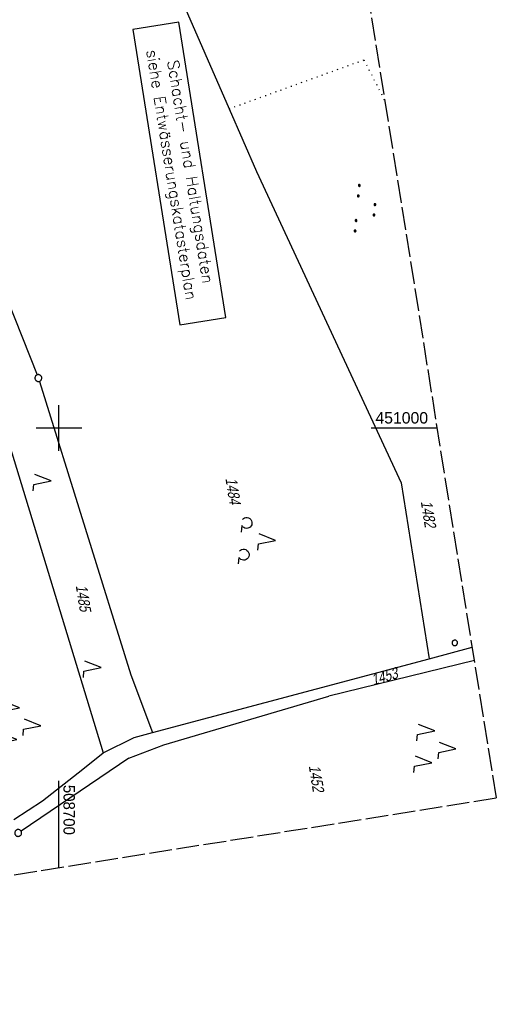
# Model space of a CAD drawing. Extents: x 508367 to 508796, y 450874 to 451832.
# Tile 7 of 37: x 508691 to 508796, y 450874 to 451089. Entities that reach past the tile are written whole.
import ezdxf

# ---------------------------------------------------------------- set-up
doc = ezdxf.new("R2010")
doc.units = 0
doc.header["$LTSCALE"] = 10
doc.header["$MEASUREMENT"] = 0
for name, pattern in [('LT00', [0]), ('LT14', [0.6, 0.5, -0.1]), ('PUNKTX2_STR', [0.6, 0.1, -0.5])]:
    doc.linetypes.add(name, pattern=pattern)
doc.layers.get('0').update_dxf_attribs({"linetype": 'LT00'})
for name, color, linetype in [('--EL_TEXT_KASTEN', 182, 'Continuous'), ('DFK_FLUR_NR', 250, 'LT00'), ('DFK_GZPKT', 250, 'LT00'), ('DFK_KATASTER', 250, 'LT00'), ('DFK_NUTZUNG', 250, 'LT00'), ('DFK_NUTZUNGSGRENZE', 70, 'PUNKTX2_STR'), ('DFK_VERMPKT', 252, 'LT00'), ('V121_RASTER', 250, 'LT00'), ('V122_RASTER', 250, 'LT00')]:
    doc.layers.add(name, color=color, linetype=linetype)
doc.layers.add('-BLATT_121-RAND', color=7, linetype='LT14', plot=False)
doc.styles.add('ROMANS', font='romans.shx', dxfattribs={"width": 0.8})
doc.styles.get("Standard").update_dxf_attribs({"font": 'ARIAL.TTF'})

# ---------------------------------------------------------------- blocks, each defined once
blk = doc.blocks.new('SYMB7010')
at = {"color": 0, "linetype": 'ByBlock'}
for points in [[(-0.031408, 0.499213), (-0.093728, 0.49134), (-0.15457, 0.475719), (-0.212975, 0.452595), (-0.268021, 0.422333), (-0.31884, 0.385411), (-0.36463, 0.342411), (-0.40467, 0.29401), (-0.438329, 0.240973), (-0.465074, 0.184136), (-0.484486, 0.124395), (-0.496256, 0.062692), (-0.5002, 0)], [(-0.5002, 0), (-0.496256, -0.062692), (-0.484486, -0.124395), (-0.465075, -0.184136), (-0.438329, -0.240973), (-0.404671, -0.29401), (-0.36463, -0.342411), (-0.31884, -0.385411), (-0.268021, -0.422333), (-0.212975, -0.452595), (-0.154571, -0.475719), (-0.093728, -0.49134), (-0.031408, -0.499213), (0.031408, -0.499213)], [(0.5002, 0), (0.496256, 0.062692), (0.484485, 0.124395), (0.465074, 0.184136), (0.438329, 0.240973), (0.40467, 0.29401), (0.36463, 0.342411), (0.31884, 0.385411), (0.268021, 0.422333), (0.212975, 0.452595), (0.15457, 0.475719), (0.093728, 0.49134), (0.031408, 0.499213), (-0.031408, 0.499213)], [(0.031408, -0.499213), (0.093728, -0.491341), (0.15457, -0.475719), (0.212975, -0.452595), (0.268021, -0.422333), (0.31884, -0.385411), (0.36463, -0.342411), (0.404671, -0.294011), (0.438329, -0.240974), (0.465075, -0.184136), (0.484486, -0.124395), (0.496256, -0.062692), (0.500201, 0)]]:
    blk.add_lwpolyline(points, dxfattribs=at)
blk = doc.blocks.new('SYMB7222')
at = {"color": 0, "linetype": 'ByBlock'}
blk.add_line((0, 0.185), (-0.11, -0.185), dxfattribs=at)
blk.add_lwpolyline([(0.25, -0.185), (0.11, -0.185), (0, 0.185)], dxfattribs=at)
blk = doc.blocks.new('SYMB7221')
at = {"color": 0, "linetype": 'ByBlock'}
for p, q in [((0, 0.435), (-0.11, 0.065)), ((0.11, 0.065), (0, 0.435)), ((0.25, 0.065), (0.11, 0.065)), ((-0.35, -0.065), (-0.46, -0.435)), ((0.35, -0.065), (0.24, -0.435))]:
    blk.add_line(p, q, dxfattribs=at)
for points in [[(-0.1, -0.435), (-0.24, -0.435), (-0.35, -0.065)], [(0.6, -0.435), (0.46, -0.435), (0.35, -0.065)]]:
    blk.add_lwpolyline(points, dxfattribs=at)
blk = doc.blocks.new('SYMB7111')
at = {"color": 0, "linetype": 'ByBlock'}
for p, q in [((-0.13, 0.202919), (-0.13, 0.177081)), ((-0.125, 0.172895), (-0.125, 0.207105)), ((-0.12, 0.209164), (-0.12, 0.170836)), ((-0.115, 0.170204), (-0.115, 0.209796)), ((-0.11, 0.209164), (-0.11, 0.170836)), ((-0.105, 0.172895), (-0.105, 0.207105)), ((-0.1, 0.202919), (-0.1, 0.177081)), ((-0.095, 0.189874), (-0.095, 0.190146)), ((0.1, 0.202919), (0.1, 0.177081)), ((0.105, 0.172895), (0.105, 0.207105)), ((0.11, 0.209164), (0.11, 0.170836)), ((0.115, 0.170204), (0.115, 0.209796)), ((0.12, 0.209164), (0.12, 0.170836)), ((0.125, 0.172895), (0.125, 0.207105)), ((0.13, 0.202919), (0.13, 0.177081)), ((0.135, 0.189874), (0.135, 0.190146)), ((-0.515, -0.177081), (-0.515, -0.202919)), ((-0.51, -0.207105), (-0.51, -0.172895)), ((-0.505, -0.170836), (-0.505, -0.209164)), ((-0.5, -0.209796), (-0.5, -0.170204)), ((-0.495, -0.170836), (-0.495, -0.209164)), ((-0.49, -0.207105), (-0.49, -0.172895)), ((-0.485, -0.177081), (-0.485, -0.202919)), ((-0.48, -0.190126), (-0.48, -0.189854)), ((-0.285, -0.177081), (-0.285, -0.202919)), ((-0.28, -0.207105), (-0.28, -0.172895)), ((-0.275, -0.170836), (-0.275, -0.209164)), ((-0.27, -0.209796), (-0.27, -0.170204)), ((-0.265, -0.170836), (-0.265, -0.209164)), ((-0.26, -0.207105), (-0.26, -0.172895)), ((-0.255, -0.177081), (-0.255, -0.202919)), ((-0.25, -0.190126), (-0.25, -0.189854)), ((0.255, -0.177081), (0.255, -0.202919)), ((0.26, -0.207105), (0.26, -0.172895)), ((0.265, -0.170836), (0.265, -0.209164)), ((0.27, -0.209796), (0.27, -0.170204)), ((0.275, -0.170836), (0.275, -0.209164)), ((0.28, -0.207105), (0.28, -0.172895)), ((0.285, -0.177081), (0.285, -0.202919)), ((0.29, -0.190126), (0.29, -0.189854)), ((0.485, -0.177081), (0.485, -0.202919)), ((0.49, -0.207105), (0.49, -0.172895)), ((0.495, -0.170836), (0.495, -0.209164)), ((0.5, -0.209796), (0.5, -0.170204)), ((0.505, -0.170836), (0.505, -0.209164)), ((0.51, -0.207105), (0.51, -0.172895)), ((0.515, -0.177081), (0.515, -0.202919)), ((0.52, -0.190126), (0.52, -0.189854))]:
    blk.add_line(p, q, dxfattribs=at)
for points in [[(-0.095, 0.19), (-0.096981, 0.198678), (-0.10253, 0.205637), (-0.11055, 0.209499), (-0.11945, 0.209499), (-0.12747, 0.205637), (-0.133019, 0.198678), (-0.135, 0.19), (-0.133019, 0.181322), (-0.12747, 0.174363), (-0.11945, 0.170501), (-0.11055, 0.170501), (-0.10253, 0.174363), (-0.096981, 0.181322), (-0.095, 0.19)], [(0.135, 0.19), (0.133019, 0.198678), (0.12747, 0.205637), (0.11945, 0.209499), (0.11055, 0.209499), (0.10253, 0.205637), (0.096981, 0.198678), (0.095, 0.19), (0.096981, 0.181322), (0.10253, 0.174363), (0.11055, 0.170501), (0.11945, 0.170501), (0.12747, 0.174363), (0.133019, 0.181322), (0.135, 0.19)], [(-0.48, -0.19), (-0.481981, -0.181322), (-0.48753, -0.174363), (-0.49555, -0.170501), (-0.50445, -0.170501), (-0.51247, -0.174363), (-0.518019, -0.181322), (-0.52, -0.19), (-0.518019, -0.198678), (-0.51247, -0.205637), (-0.50445, -0.209499), (-0.49555, -0.209499), (-0.48753, -0.205637), (-0.481981, -0.198678), (-0.48, -0.19)], [(-0.25, -0.19), (-0.251981, -0.181322), (-0.25753, -0.174363), (-0.26555, -0.170501), (-0.27445, -0.170501), (-0.28247, -0.174363), (-0.288019, -0.181322), (-0.29, -0.19), (-0.288019, -0.198678), (-0.28247, -0.205637), (-0.27445, -0.209499), (-0.26555, -0.209499), (-0.25753, -0.205637), (-0.251981, -0.198678), (-0.25, -0.19)], [(0.29, -0.19), (0.288019, -0.181322), (0.28247, -0.174363), (0.27445, -0.170501), (0.26555, -0.170501), (0.25753, -0.174363), (0.251981, -0.181322), (0.25, -0.19), (0.251981, -0.198678), (0.25753, -0.205637), (0.26555, -0.209499), (0.27445, -0.209499), (0.28247, -0.205637), (0.288019, -0.198678), (0.29, -0.19)], [(0.52, -0.19), (0.518019, -0.181322), (0.51247, -0.174363), (0.50445, -0.170501), (0.49555, -0.170501), (0.48753, -0.174363), (0.481981, -0.181322), (0.48, -0.19), (0.481981, -0.198678), (0.48753, -0.205637), (0.49555, -0.209499), (0.50445, -0.209499), (0.51247, -0.205637), (0.518019, -0.198678), (0.52, -0.19)]]:
    blk.add_lwpolyline(points, dxfattribs=at)
blk = doc.blocks.new('SYMB7201')
at = {"color": 0, "linetype": 'ByBlock'}
for p, q in [((0, 0.385), (-0.11, 0.015)), ((-0.255, -0.385), (-0.115, -0.385)), ((0.445, -0.385), (0.585, -0.385))]:
    blk.add_line(p, q, dxfattribs=at)
for points in [[(0.25, 0.015), (0.11, 0.015), (0, 0.385)], [(-0.393816, -0.383308), (-0.416239, -0.362945), (-0.432849, -0.337617), (-0.442589, -0.308936), (-0.444836, -0.27873), (-0.439449, -0.248923), (-0.426769, -0.221415), (-0.407606, -0.197958), (-0.38318, -0.180047), (-0.355047, -0.168823), (-0.325, -0.165), (-0.294953, -0.168823), (-0.26682, -0.180047), (-0.242394, -0.197959), (-0.223231, -0.221415), (-0.210551, -0.248923), (-0.205164, -0.27873), (-0.207411, -0.308936), (-0.21715, -0.337617), (-0.233761, -0.362945), (-0.256184, -0.383308)], [(0.306185, -0.383308), (0.283761, -0.362945), (0.267151, -0.337617), (0.257411, -0.308936), (0.255164, -0.27873), (0.260552, -0.248923), (0.273231, -0.221415), (0.292394, -0.197958), (0.31682, -0.180047), (0.344953, -0.168823), (0.375, -0.165), (0.405047, -0.168823), (0.43318, -0.180047), (0.457606, -0.197959), (0.476769, -0.221415), (0.489449, -0.248923), (0.494836, -0.27873), (0.492589, -0.308936), (0.48285, -0.337617), (0.466239, -0.362945), (0.443816, -0.383308)]]:
    blk.add_lwpolyline(points, dxfattribs=at)

msp = doc.modelspace()

# ---------------------------------------------------------------- linework, layer by layer
at = {"layer": '--EL_TEXT_KASTEN'}
msp.add_lwpolyline([(508716.21, 451087.29), (508726.53, 451022.62), (508736.63, 451024.23), (508726.31, 451088.9)], close=True, dxfattribs=at)
at = {"layer": '-BLATT_121-RAND'}
msp.add_lwpolyline([(508366.71, 451787.23), (508512.47, 450873.79), (508795.89, 450919.01), (508650.12, 451832.45), (508366.71, 451787.23)], dxfattribs=at)
at = {"layer": 'DFK_KATASTER'}
for p, q in [((508716.66, 451117.21), (508737.33, 451069.96)), ((508737.33, 451069.96), (508743.35, 451056.22)), ((508743.35, 451056.22), (508775.04, 450987.98)), ((508688.66, 451028.21), (508695.22, 451011.66)), ((508695.72, 451010.24), (508715.8, 450945.93)), ((508688.18, 450999.63), (508709.71, 450928.84)), ((508775.04, 450987.98), (508781.13, 450949.46)), ((508781.13, 450949.46), (508790.62, 450952.03)), ((508720.55, 450933.31), (508781.13, 450949.46)), ((508791.09, 450949.06), (508759.19, 450941.26)), ((508715.8, 450945.93), (508720.55, 450933.31)), ((508723, 450930.65), (508759.19, 450941.26)), ((508709.71, 450928.84), (508716.5, 450932.23)), ((508716.5, 450932.23), (508720.55, 450933.31)), ((508715.36, 450927.73), (508723, 450930.65)), ((508715.36, 450927.73), (508691.7, 450911.74)), ((508705.22, 450925.3), (508709.71, 450928.84)), ((508696.41, 450918.37), (508705.22, 450925.3)), ((508690.15, 450914.28), (508696.41, 450918.37))]:
    msp.add_line(p, q, dxfattribs=at)
at = {"layer": 'DFK_NUTZUNGSGRENZE', "ltscale": 0.2}
for p, q in [((508737.33, 451069.96), (508766.85, 451080.66)), ((508766.85, 451080.66), (508771.55, 451071.5))]:
    msp.add_line(p, q, dxfattribs=at)
at = {"layer": 'V121_RASTER'}
for p, q in [((508700, 450995), (508700, 451005)), ((508705, 451000), (508695, 451000)), ((508700, 450903.71), (508700, 450922.77))]:
    msp.add_line(p, q, dxfattribs=at)
at = {"layer": 'V122_RASTER'}
for p, q in [((508782.96, 451000), (508768.42, 451000)), ((508700, 450903.71), (508700, 450905))]:
    msp.add_line(p, q, dxfattribs=at)

# ---------------------------------------------------------------- block references
at = {"layer": 'DFK_GZPKT', "xscale": 1.500000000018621, "yscale": 1.5, "zscale": 1.5, "rotation": 264.7377099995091}
for p in [(508695.5, 451010.96), (508691.08, 450911.32)]:
    msp.add_blockref('SYMB7010', p, dxfattribs=at)
at = {"layer": 'DFK_NUTZUNG', "xscale": 10.00000000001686, "yscale": 10, "zscale": 10, "rotation": 264.7377100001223}
for name, p in [('SYMB7111', (508767.28, 451047.99)), ('SYMB7222', (508696.44, 450988.59)), ('SYMB7201', (508743.67, 450975.74)), ('SYMB7222', (508707.43, 450947.71)), ('SYMB7221', (508691.72, 450935.19)), ('SYMB7221', (508782.71, 450930.11))]:
    msp.add_blockref(name, p, dxfattribs=at)
at = {"layer": 'DFK_VERMPKT', "xscale": 1.200000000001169, "yscale": 1.200000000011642, "zscale": 1.2, "rotation": 264.7377100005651}
msp.add_blockref('SYMB7010', (508786.78, 450952.95), dxfattribs=at)

# ---------------------------------------------------------------- texts
at = {"layer": '--EL_TEXT_KASTEN', "insert": (508726.42, 451055.76), "char_height": 2.5, "attachment_point": 5, "rotation": 279.0666, "style": 'ROMANS'}
msp.add_mtext('{\\W1;Schacht- und Haltungsdaten\\Psiehe Entwässerungskatasterplan}', dxfattribs=at)
at = {"layer": 'DFK_FLUR_NR', "oblique": 13.754, "width": 0.75}
for s, rotation, p in [('1484', 279.0666, (508736.49, 450988.97)), ('1482', 279.0666, (508779.31, 450983.91)), ('1485', 279.0666, (508703.68, 450965.5)), ('1453', 16.1443, (508768.87, 450943.61)), ('1452', 279.0666, (508754.76, 450926.01))]:
    msp.add_text(s, height=2.5, rotation=rotation, dxfattribs=at).set_placement(p)
at = {"layer": 'V121_RASTER', "width": 0.941}
msp.add_text(' 508700', height=2.5, rotation=-90.0007, dxfattribs=at).set_placement((508701, 450922.77))
at = {"layer": 'V122_RASTER', "width": 0.991}
msp.add_text(' 451000', height=2.5, rotation=0.0004, dxfattribs=at).set_placement((508768.42, 451001))

doc.saveas('drawing.dxf')
